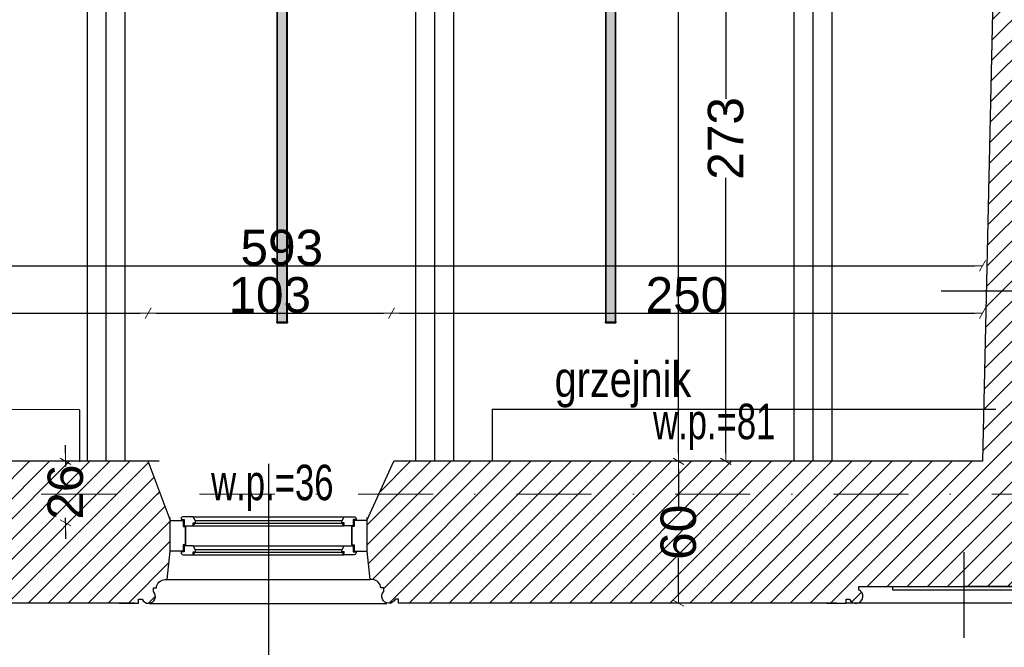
# Model space of a CAD drawing. Header units: millimetres. Extents: x 77315 to 1057463, y -108895 to -47643.
# Tile 34 of 62: x 97534 to 101700, y -105669 to -103016. Entities that reach past the tile are written whole.
import ezdxf

# ---------------------------------------------------------------- set-up
doc = ezdxf.new("R2010")
doc.units = ezdxf.units.MM
doc.header["$MEASUREMENT"] = 0
doc.linetypes.add('Dot & Dashed', pattern=[670.277762, 317.5, -176.388889, 0, -176.388874])
for name, color, linetype in [('A-OKNA-OPIS', 7, 'Continuous'), ('belki nad', 7, 'Continuous'), ('CO TO JEST', 7, 'Continuous'), ('detalokna', 7, 'Continuous'), ('DIM MALY', 7, 'Continuous'), ('Drawing & Figure', 7, 'Continuous'), ('Nowe_Annotation - Text', 7, 'Continuous'), ('Nowe_Interior - Lamp', 7, 'Continuous'), ('OKNO_DETAL', 7, 'Continuous'), ('OSIE', 7, 'Continuous'), ('PARAPET', 7, 'Continuous'), ('SCIANY_KONSTR', 7, 'Continuous'), ('Structural - Bearing', 7, 'Continuous'), ('Structural - Grid', 7, 'Continuous')]:
    doc.layers.add(name, color=color, linetype=linetype)
doc.styles.add('STYL_AUTOMATYCZNY_2', font='arial.ttf')
doc.styles.add('STYL_AUTOMATYCZNY_4', font='arial.ttf', dxfattribs={"width": 0.7})
doc.styles.add('STYL_AUTOMATYCZNY_6', font='arial.ttf', dxfattribs={"width": 0.8})
doc.dimstyles.new('STYL_AUTOMATYCZNY__1', dxfattribs={"dimtxt": 150, "dimasz": 34.231941, "dimexe": 0.18, "dimexo": 0.0625, "dimgap": 0, "dimtad": 1, "dimdec": 0, "dimlfac": 0.1, "dimzin": 0, "dimdsep": 46, "dimtxsty": 'STYL_AUTOMATYCZNY_2', "dimblk": 'ARROWHEAD_2', "dimblk1": 'ARROWHEAD_2', "dimblk2": 'ARROWHEAD_2', "dimcen": 0.09, "dimse1": 1, "dimse2": 1, "dimclrd": 7, "dimclre": 7, "dimclrt": 7, "dimadec": 0, "dimazin": 0, "dimtfac": 1, "dimtdec": 4, "dimtmove": 0, "dimatfit": 3, "dimfxl": 0, "dimtolj": 1, "dimtzin": 0, "dimarcsym": 0})
doc.dimstyles.new('STYL_AUTOMATYCZNY__2', dxfattribs={"dimtxt": 150, "dimasz": 34.231941, "dimexe": 0.18, "dimexo": 0.0625, "dimgap": 0, "dimtad": 1, "dimtih": 1, "dimtoh": 1, "dimdec": 0, "dimlfac": 0.1, "dimzin": 0, "dimdsep": 46, "dimtxsty": 'STYL_AUTOMATYCZNY_2', "dimblk": 'ARROWHEAD_2', "dimblk1": 'ARROWHEAD_2', "dimblk2": 'ARROWHEAD_2', "dimcen": 0.09, "dimse1": 1, "dimse2": 1, "dimclrd": 7, "dimclre": 7, "dimclrt": 7, "dimadec": 0, "dimazin": 0, "dimtfac": 1, "dimtdec": 4, "dimtmove": 0, "dimatfit": 3, "dimfxl": 0, "dimtolj": 1, "dimtzin": 0, "dimarcsym": 0})
pattern_1 = [(45, (0, 0), (-42.426407, 42.426407), [])]

# ---------------------------------------------------------------- blocks, each defined once
blk = doc.blocks.new('ARROWHEAD_2')
at = {"color": 0, "linetype": 'Continuous', "lineweight": 0}
for p, q in [((0, 0), (-1, 0)), ((-0.38, -0.66), (0.38, 0.66))]:
    blk.add_line(p, q, dxfattribs=at)
blk = doc.blocks.new('*D127')
at = {"layer": 'Defpoints', "color": 0}
for p in [(100521.3, -102152.9), (101222.4, -102152.9), (101222.4, -104882.9)]:
    blk.add_point(p, dxfattribs=at)
at = {"layer": 'DIM MALY', "color": 7, "lineweight": -2}
for p, q in [((100521.3, -102187.1), (100521.3, -103351.2)), ((100521.3, -104848.6), (100521.3, -103685.2))]:
    blk.add_line(p, q, dxfattribs=at)
at = {"layer": 'DIM MALY', "color": 7, "lineweight": -2, "xscale": 34.23194115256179, "yscale": 34.23194115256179, "zscale": 34.23194115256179}
for p, rotation in [((100521.3, -102152.9), 90), ((100521.3, -104882.9), 270)]:
    blk.add_blockref('ARROWHEAD_2', p, dxfattribs=dict(at, rotation=rotation))
at = {"layer": 'DIM MALY', "color": 7, "insert": (100521.3, -103518.2), "char_height": 150, "attachment_point": 5, "rotation": 90, "style": 'STYL_AUTOMATYCZNY_2'}
blk.add_mtext('\\A1;273', dxfattribs=at)
blk = doc.blocks.new('*D200')
at = {"layer": 'Defpoints', "color": 0}
for p in [(98077.5, -104257.2), (95677.5, -104679.8), (98077.5, -104830.1)]:
    blk.add_point(p, dxfattribs=at)
at = {"layer": 'DIM MALY', "color": 7, "lineweight": -2}
blk.add_line((95711.7, -104257.2), (98043.3, -104257.2), dxfattribs=at)
at = {"layer": 'DIM MALY', "color": 7, "lineweight": -2, "xscale": 34.23194115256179, "yscale": 34.23194115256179, "zscale": 34.23194115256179, "rotation": 180}
blk.add_blockref('ARROWHEAD_2', (95677.5, -104257.2), dxfattribs=at)
at = {"layer": 'DIM MALY', "color": 7, "lineweight": -2, "xscale": 34.23194115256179, "yscale": 34.23194115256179, "zscale": 34.23194115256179}
blk.add_blockref('ARROWHEAD_2', (98077.5, -104257.2), dxfattribs=at)
at = {"layer": 'DIM MALY', "color": 7, "insert": (96877.1, -104180.6), "char_height": 150, "attachment_point": 5, "style": 'STYL_AUTOMATYCZNY_2'}
blk.add_mtext('\\A1;240', dxfattribs=at)
blk = doc.blocks.new('*D201')
at = {"layer": 'Defpoints', "color": 0}
for p in [(98077.5, -104257.2), (95677.5, -104679.8), (98077.5, -104830.1)]:
    blk.add_point(p, dxfattribs=at)
at = {"layer": 'DIM MALY', "color": 7, "lineweight": -2}
blk.add_line((95711.7, -104257.2), (98043.3, -104257.2), dxfattribs=at)
at = {"layer": 'DIM MALY', "color": 7, "lineweight": -2, "xscale": 34.23194115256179, "yscale": 34.23194115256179, "zscale": 34.23194115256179, "rotation": 180}
blk.add_blockref('ARROWHEAD_2', (95677.5, -104257.2), dxfattribs=at)
at = {"layer": 'DIM MALY', "color": 7, "lineweight": -2, "xscale": 34.23194115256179, "yscale": 34.23194115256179, "zscale": 34.23194115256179}
blk.add_blockref('ARROWHEAD_2', (98077.5, -104257.2), dxfattribs=at)
at = {"layer": 'DIM MALY', "color": 7, "insert": (96877.1, -104180.6), "char_height": 150, "attachment_point": 5, "style": 'STYL_AUTOMATYCZNY_2'}
blk.add_mtext('\\A1;240', dxfattribs=at)
blk = doc.blocks.new('*D202')
at = {"layer": 'Defpoints', "color": 0}
for p in [(99107.5, -104257.2), (99107.5, -104679.8), (98077.5, -104830.1)]:
    blk.add_point(p, dxfattribs=at)
at = {"layer": 'DIM MALY', "color": 7, "lineweight": -2}
blk.add_line((98111.7, -104257.2), (99073.3, -104257.2), dxfattribs=at)
at = {"layer": 'DIM MALY', "color": 7, "lineweight": -2, "xscale": 34.23194115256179, "yscale": 34.23194115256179, "zscale": 34.23194115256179, "rotation": 180}
blk.add_blockref('ARROWHEAD_2', (98077.5, -104257.2), dxfattribs=at)
at = {"layer": 'DIM MALY', "color": 7, "lineweight": -2, "xscale": 34.23194115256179, "yscale": 34.23194115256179, "zscale": 34.23194115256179}
blk.add_blockref('ARROWHEAD_2', (99107.5, -104257.2), dxfattribs=at)
at = {"layer": 'DIM MALY', "color": 7, "insert": (98592.1, -104180.5), "char_height": 150, "attachment_point": 5, "style": 'STYL_AUTOMATYCZNY_2'}
blk.add_mtext('\\A1;103', dxfattribs=at)
blk = doc.blocks.new('*D203')
at = {"layer": 'Defpoints', "color": 0}
for p in [(98077.5, -104257.2), (95677.5, -104679.8), (98077.5, -104830.1)]:
    blk.add_point(p, dxfattribs=at)
at = {"layer": 'DIM MALY', "color": 7, "lineweight": -2}
blk.add_line((95711.7, -104257.2), (98043.3, -104257.2), dxfattribs=at)
at = {"layer": 'DIM MALY', "color": 7, "lineweight": -2, "xscale": 34.23194115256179, "yscale": 34.23194115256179, "zscale": 34.23194115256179, "rotation": 180}
blk.add_blockref('ARROWHEAD_2', (95677.5, -104257.2), dxfattribs=at)
at = {"layer": 'DIM MALY', "color": 7, "lineweight": -2, "xscale": 34.23194115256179, "yscale": 34.23194115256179, "zscale": 34.23194115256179}
blk.add_blockref('ARROWHEAD_2', (98077.5, -104257.2), dxfattribs=at)
at = {"layer": 'DIM MALY', "color": 7, "insert": (96877.1, -104180.6), "char_height": 150, "attachment_point": 5, "style": 'STYL_AUTOMATYCZNY_2'}
blk.add_mtext('\\A1;240', dxfattribs=at)
blk = doc.blocks.new('*D204')
at = {"layer": 'Defpoints', "color": 0}
for p in [(99107.5, -104257.2), (99107.5, -104679.8), (98077.5, -104830.1)]:
    blk.add_point(p, dxfattribs=at)
at = {"layer": 'DIM MALY', "color": 7, "lineweight": -2}
blk.add_line((98111.7, -104257.2), (99073.3, -104257.2), dxfattribs=at)
at = {"layer": 'DIM MALY', "color": 7, "lineweight": -2, "xscale": 34.23194115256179, "yscale": 34.23194115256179, "zscale": 34.23194115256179, "rotation": 180}
blk.add_blockref('ARROWHEAD_2', (98077.5, -104257.2), dxfattribs=at)
at = {"layer": 'DIM MALY', "color": 7, "lineweight": -2, "xscale": 34.23194115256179, "yscale": 34.23194115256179, "zscale": 34.23194115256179}
blk.add_blockref('ARROWHEAD_2', (99107.5, -104257.2), dxfattribs=at)
at = {"layer": 'DIM MALY', "color": 7, "insert": (98592.1, -104180.5), "char_height": 150, "attachment_point": 5, "style": 'STYL_AUTOMATYCZNY_2'}
blk.add_mtext('\\A1;103', dxfattribs=at)
blk = doc.blocks.new('*D205')
at = {"layer": 'Defpoints', "color": 0}
for p in [(101607.5, -104257.2), (99107.5, -104679.8), (101607.5, -104679.8)]:
    blk.add_point(p, dxfattribs=at)
at = {"layer": 'DIM MALY', "color": 7, "lineweight": -2}
blk.add_line((99141.7, -104257.2), (101573.3, -104257.2), dxfattribs=at)
at = {"layer": 'DIM MALY', "color": 7, "lineweight": -2, "xscale": 34.23194115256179, "yscale": 34.23194115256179, "zscale": 34.23194115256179, "rotation": 180}
blk.add_blockref('ARROWHEAD_2', (99107.5, -104257.2), dxfattribs=at)
at = {"layer": 'DIM MALY', "color": 7, "lineweight": -2, "xscale": 34.23194115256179, "yscale": 34.23194115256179, "zscale": 34.23194115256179}
blk.add_blockref('ARROWHEAD_2', (101607.5, -104257.2), dxfattribs=at)
at = {"layer": 'DIM MALY', "color": 7, "insert": (100357.1, -104180.6), "char_height": 150, "attachment_point": 5, "style": 'STYL_AUTOMATYCZNY_2'}
blk.add_mtext('\\A1;250', dxfattribs=at)
blk = doc.blocks.new('*D297')
at = {"layer": 'Defpoints', "color": 0}
for p in [(100396.3, -99682.9), (100321.3, -104882.9), (100465.8, -104882.9)]:
    blk.add_point(p, dxfattribs=at)
at = {"layer": 'DIM MALY', "color": 7, "lineweight": -2}
for p, q in [((100321.3, -99717.1), (100321.3, -102117.8)), ((100321.3, -104848.6), (100321.3, -102448.7))]:
    blk.add_line(p, q, dxfattribs=at)
at = {"layer": 'DIM MALY', "color": 7, "lineweight": -2, "xscale": 34.23194115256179, "yscale": 34.23194115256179, "zscale": 34.23194115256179}
for p, rotation in [((100321.3, -99682.9), 90), ((100321.3, -104882.9), 270)]:
    blk.add_blockref('ARROWHEAD_2', p, dxfattribs=dict(at, rotation=rotation))
at = {"layer": 'DIM MALY', "color": 7, "insert": (100321.3, -102283.2), "char_height": 150, "attachment_point": 5, "rotation": 90, "style": 'STYL_AUTOMATYCZNY_2'}
blk.add_mtext('\\A1;520', dxfattribs=at)
blk = doc.blocks.new('*D298')
at = {"layer": 'Defpoints', "color": 0}
for p in [(100342.4, -104882.9), (100321.3, -105483.1), (100426.3, -105483.1)]:
    blk.add_point(p, dxfattribs=at)
at = {"layer": 'DIM MALY', "color": 7, "lineweight": -2}
for p, q in [((100321.3, -104917.1), (100321.3, -105075.6)), ((100321.3, -105448.8), (100321.3, -105290.8))]:
    blk.add_line(p, q, dxfattribs=at)
at = {"layer": 'DIM MALY', "color": 7, "lineweight": -2, "xscale": 34.23194115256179, "yscale": 34.23194115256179, "zscale": 34.23194115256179}
for p, rotation in [((100321.3, -104882.9), 90), ((100321.3, -105483.1), 270)]:
    blk.add_blockref('ARROWHEAD_2', p, dxfattribs=dict(at, rotation=rotation))
at = {"layer": 'DIM MALY', "color": 7, "insert": (100321.3, -105183.2), "char_height": 150, "attachment_point": 5, "rotation": 90, "style": 'STYL_AUTOMATYCZNY_2'}
blk.add_mtext('\\A1;60', dxfattribs=at)
blk = doc.blocks.new('*D317')
at = {"layer": 'Defpoints', "color": 0}
for p in [(95679.5, -104089.1), (101607.5, -104057.2), (101607.5, -104962.2)]:
    blk.add_point(p, dxfattribs=at)
at = {"layer": 'DIM MALY', "color": 7, "lineweight": -2}
blk.add_line((95713.7, -104057.2), (101573.3, -104057.2), dxfattribs=at)
at = {"layer": 'DIM MALY', "color": 7, "lineweight": -2, "xscale": 34.23194115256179, "yscale": 34.23194115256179, "zscale": 34.23194115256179, "rotation": 180}
blk.add_blockref('ARROWHEAD_2', (95679.5, -104057.2), dxfattribs=at)
at = {"layer": 'DIM MALY', "color": 7, "lineweight": -2, "xscale": 34.23194115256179, "yscale": 34.23194115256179, "zscale": 34.23194115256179}
blk.add_blockref('ARROWHEAD_2', (101607.5, -104057.2), dxfattribs=at)
at = {"layer": 'DIM MALY', "color": 7, "insert": (98643.1, -103980.5), "char_height": 150, "attachment_point": 5, "style": 'STYL_AUTOMATYCZNY_2'}
blk.add_mtext('\\A1;593', dxfattribs=at)
blk = doc.blocks.new('*D334')
at = {"layer": 'Defpoints', "color": 0}
for p in [(97728.4, -104882.9), (98020.1, -104882.9), (98170.9, -105143.1)]:
    blk.add_point(p, dxfattribs=at)
at = {"layer": 'DIM MALY', "color": 7, "lineweight": -2}
for p, q in [((97728.4, -104848.6), (97728.4, -104814.4)), ((97728.4, -104882.9), (97728.4, -104904.6)), ((97728.4, -105143.1), (97728.4, -105121.9)), ((97728.4, -105177.3), (97728.4, -105211.5))]:
    blk.add_line(p, q, dxfattribs=at)
at = {"layer": 'DIM MALY', "color": 7, "lineweight": -2, "xscale": 34.23194115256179, "yscale": 34.23194115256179, "zscale": 34.23194115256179}
for p, rotation in [((97728.4, -104882.9), 270), ((97728.4, -105143.1), 90)]:
    blk.add_blockref('ARROWHEAD_2', p, dxfattribs=dict(at, rotation=rotation))
at = {"layer": 'DIM MALY', "color": 7, "insert": (97728.4, -105013.2), "char_height": 150, "attachment_point": 5, "rotation": 90, "style": 'STYL_AUTOMATYCZNY_2'}
blk.add_mtext('\\A1;26', dxfattribs=at)
blk = doc.blocks.new('*D371')
at = {"layer": 'Defpoints', "color": 0}
for p in [(87564.1, -105009.4), (118544.1, -105413.4), (118544.1, -106621.5)]:
    blk.add_point(p, dxfattribs=at)
at = {"layer": 'DIM MALY', "color": 7, "lineweight": -2}
blk.add_line((87598.4, -106621.5), (118509.9, -106621.5), dxfattribs=at)
at = {"layer": 'DIM MALY', "color": 7, "lineweight": -2, "xscale": 34.23194115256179, "yscale": 34.23194115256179, "zscale": 34.23194115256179, "rotation": 180}
blk.add_blockref('ARROWHEAD_2', (87564.1, -106621.5), dxfattribs=at)
at = {"layer": 'DIM MALY', "color": 7, "lineweight": -2, "xscale": 34.23194115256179, "yscale": 34.23194115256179, "zscale": 34.23194115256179}
blk.add_blockref('ARROWHEAD_2', (118544.1, -106621.5), dxfattribs=at)
at = {"layer": 'DIM MALY', "color": 7, "insert": (103054.1, -106544.9), "char_height": 150, "attachment_point": 5, "style": 'STYL_AUTOMATYCZNY_2'}
blk.add_mtext('\\A1;3098', dxfattribs=at)

msp = doc.modelspace()

# ---------------------------------------------------------------- hatches: boundary and pattern name
at = {"layer": 'Drawing & Figure'}
h = msp.add_hatch(dxfattribs=at)
h.set_pattern_fill('Common_Brick_0002', color=256, style=0, pattern_type=2)
h.set_pattern_definition(pattern_1)
h.paths.add_polyline_path([(89654.6, -100102.9), (89694.3, -101162.9), (90244.3, -101151.9), (90244.3, -101152.9), (90264.3, -101152.9), (90264.3, -100832.9), (90764.3, -100826.6), (90823.3, -100825.8), (90823.3, -100825.3), (90903.3, -100824.3), (90903.3, -100824.8), (90983.3, -100823.8), (93664.1, -100790.2), (93744.1, -100789.2), (93824.1, -100788.2), (94503.3, -100779.6), (94854.3, -100775.2), (94934.3, -100774.2), (95014.3, -100773.2), (95044.3, -100772.9), (95044.3, -101287.2), (95044.3, -104162.2), (95044.3, -104362.2), (95044.3, -104732.9), (93158.2, -104732.9), (93068.8, -105120.5), (93068.8, -105263.1), (93082.2, -105383.1), (93091.7, -105383.1, -0.383982), (93127.2, -105418.4), (93139.5, -105418.4), (93139.5, -105433.4, 1.205804), (93187.4, -105465.6), (93202.1, -105465.6), (93202.1, -105483.1), (93284.8, -105483.1), (95122.5, -105483.1), (95163.8, -105483.1), (95163.8, -105465.6), (95178.6, -105465.6, 0.263086), (95201.5, -105483.1), (95209.5, -105483.1, 0.761796), (95217, -105427), (95217, -105412.2), (95663.8, -105412.2), (96110.6, -105412.2), (96110.6, -105427, 0.761796), (96118.1, -105483.1), (96126, -105483.1, 0.263086), (96149, -105465.6), (96163.8, -105465.6), (96163.8, -105483.1), (96246.4, -105483.1), (98021.7, -105483.1), (98037.6, -105483.1), (98037.6, -105465.6), (98052.4, -105465.6, 1.205804), (98100.2, -105433.4), (98100.2, -105418.4), (98112.6, -105418.4, -0.383982), (98148.1, -105383.1), (98157.6, -105383.1), (98170.9, -105263.1), (98170.9, -105130.5), (98077.5, -104882.9), (97788, -104882.9), (95677.5, -104882.9), (95679.6, -104662.9), (95682.5, -104362.2), (95684.4, -104162.2), (95712.1, -101287.2), (95727.5, -99682.9), (98025, -99682.9), (98094.2, -99114.5), (98094.2, -98984.5), (95622.2, -98984.5), (95616.6, -97541), (95023.8, -97541), (95026.5, -98041.5), (94503.3, -98041.4), (93024.1, -98041), (93024.1, -98041), (93024.1, -98532.9), (93024.1, -98981.5), (93034.1, -98981.5), (93164.1, -98981.5), (93164.1, -98532.9), (93164.1, -98201.5), (94503.3, -98201.5), (95016.5, -98201.5), (95016.5, -99042.9), (95036.5, -99042.9), (95274.5, -99042.9), (95274.5, -99182.9), (95016.5, -99182.9), (95016.5, -100032.8), (94642.7, -100032.8), (94503.3, -100032.8), (94346.5, -100032.8), (93368.8, -100032.8), (93187.6, -100032.8), (93187.6, -99972.8), (93047.6, -99972.8), (93047.6, -100102.8), (92867.6, -100102.8), (92867.6, -100591.8), (92867.6, -100622.8), (91784.1, -100622.8), (91784.1, -99845), (91644.1, -99845), (91644.1, -100102.9), (90903.3, -100102.9), (90764.3, -100102.9)])
h.paths.add_polyline_path([(94000.4, -100634.4), (93799.7, -100634.4), (93799.7, -100374.4), (94079.7, -100374.4), (94079.7, -100565.3)], flags=0)
h = msp.add_hatch(dxfattribs=at)
h.set_pattern_fill('Common_Brick_0002', color=256, style=0, pattern_type=2)
h.set_pattern_definition(pattern_1)
h.paths.add_polyline_path([(99004.1, -105130.5), (99004.1, -105133.1), (99004.1, -105263.1), (99017.4, -105383.1), (99026.9, -105383.1, -0.383982), (99062.4, -105418.4), (99074.8, -105418.4), (99074.8, -105433.4, 1.205804), (99122.6, -105465.6), (99137.4, -105465.6), (99137.4, -105483.1), (99204.1, -105483.1), (100947.8, -105483.1), (101030.5, -105483.1), (101030.5, -105465.6), (101045.3, -105465.6, 0.263086), (101068.2, -105483.1), (101076.2, -105483.1, 0.761796), (101083.7, -105427), (101083.7, -105412.2), (101530.5, -105412.2), (101977.3, -105412.2), (101977.3, -105427, 0.761796), (101984.8, -105483.1), (101992.7, -105483.1, 0.263086), (102015.7, -105465.6), (102030.5, -105465.6), (102030.5, -105483.1), (102113.1, -105483.1), (103924.3, -105483.1), (103924.3, -105465.7), (103939, -105465.7, 1.205804), (103986.9, -105433.5), (103986.9, -105418.5), (103999.2, -105418.5, -0.383982), (104034.7, -105383.1), (104044.2, -105383.1), (104057.6, -105263.1), (104057.6, -105133.1), (104057.6, -105120.6), (103945.6, -104852.9), (103944.9, -104852.9), (103844.1, -104852.9), (103844.1, -104162.2), (103844.1, -102612.9), (104065.1, -102614.3), (104741.9, -102618.9), (104741.9, -102618.7), (106171.9, -102627.6), (106171.9, -102628.6), (106251.9, -102629.2), (106251.9, -102618.7), (106370.4, -102462.9), (104954.1, -102462.9), (104954.1, -102402.3), (104954.2, -102162.3), (104954.2, -101922.3), (104954.2, -101876.9), (104954.2, -101286.9), (104954.2, -101086.9), (104954.2, -100540.3), (105004.2, -100540.6), (105004.6, -100517.3), (105003.8, -100516.6), (105001.4, -100099.6), (105011.2, -100099.6), (104997.1, -99971.2), (104808.8, -99969.9), (104807.5, -100169.9), (104600.5, -100168.5), (104107.5, -100165.1), (104108.8, -99965.1), (103861, -99963.2), (103861, -100145.9), (103873.8, -100532.8), (104843.4, -100540.6), (104843.4, -101086.9), (104843.4, -101286.9), (104843.4, -101876.9), (104843.5, -102467.9), (104065.1, -102467.9), (103743.6, -102467.9), (103743.6, -102482.8), (103746.4, -102482.8), (103744.1, -102612.9), (103743.7, -102612.9), (103744, -104162.2), (103744.1, -104862.9), (101964.1, -104862.9), (101964.1, -104482.9), (101889.3, -104482.9), (101749.6, -104482.9), (101749.6, -104482.7), (101749.3, -104342.9), (101963.9, -104342.9), (101963.9, -104162.2), (101963.9, -102612.9), (102946.5, -102612.8), (102946.5, -102462.9), (102251.9, -102462.9), (102171.9, -102462.9), (102091.9, -102462.9), (101974.1, -102462.9), (101974.1, -102205.7), (101974.1, -102162.9), (101834.1, -102162.9), (101667.5, -102152.9), (101623.3, -104162.2), (101612.3, -104662.9), (101607.5, -104882.9), (99117.5, -104882.9)])
at = {"layer": 'Nowe_Interior - Lamp'}
h = msp.add_hatch(dxfattribs=at)
h.set_pattern_fill('ANSI36_0002', color=256, style=0, pattern_type=2)
h.set_pattern_definition([(135, (98632.8477, -100879.8947), (-6.173926, 1.683798), [7.9375, -1.5875, 0, -1.5875])])
h.paths.add_polyline_path([(98664.9, -104293.4), (98664.9, -100372.4), (98623.9, -100372.4), (98623.9, -104293.4)])
h = msp.add_hatch(dxfattribs=at)
h.set_pattern_fill('ANSI36_0002', color=256, style=0, pattern_type=2)
h.set_pattern_definition([(135, (100022.8477, -100879.8947), (-6.173926, 1.683798), [7.9375, -1.5875, 0, -1.5875])])
h.paths.add_polyline_path([(100054.9, -104293.4), (100054.9, -100372.4), (100013.9, -100372.4), (100013.9, -104293.4)])
for points in [[(98666.9, -104293.4), (98621.9, -104293.4), (98621.9, -104297.4), (98666.9, -104297.4)], [(100056.9, -104293.4), (100011.9, -104293.4), (100011.9, -104297.4), (100056.9, -104297.4)]]:
    msp.add_hatch(color=256, dxfattribs=at).paths.add_polyline_path(points)

# ---------------------------------------------------------------- linework, layer by layer
at = {"layer": 'A-OKNA-OPIS'}
msp.add_line((98587.5, -104894.4), (98587.5, -106099.6), dxfattribs=at)
at = {"layer": 'belki nad'}
for p, q in [((97819.4, -99682.9), (97819.4, -104882.9)), ((97979.4, -99682.9), (97979.4, -104882.9)), ((99209.4, -99682.9), (99209.4, -104882.9)), ((99369.4, -99682.9), (99369.4, -104882.9)), ((100809.4, -99682.9), (100809.4, -104882.9)), ((100969.4, -99682.9), (100969.4, -104882.9))]:
    msp.add_line(p, q, dxfattribs=at)
at = {"layer": 'CO TO JEST'}
for p, q in [((97788, -104665), (95677.5, -104662.9)), ((97788, -104665), (97788, -104885.2)), ((99532.9, -104662.9), (99532.9, -104882.9)), ((99532.9, -104662.9), (101664.2, -104662.9))]:
    msp.add_line(p, q, dxfattribs=at)
at = {"layer": 'detalokna'}
for p, q in [((98157.6, -105383.1), (99017.4, -105383.1)), ((98083.1, -105483.6), (99087.2, -105483.6))]:
    msp.add_line(p, q, dxfattribs=at)
for points in [[(98235.5, -105236.1), (98235.5, -105159.1), (98235.5, -105236.1), (98225.5, -105236.1), (98225.5, -105263.1), (98170.9, -105263.1), (98170.9, -105133.1), (98225.5, -105133.1), (98225.5, -105159.1), (98235.5, -105159.1)], [(98939.5, -105236.1), (98939.5, -105159.1), (98939.5, -105236.1), (98949.5, -105236.1), (98949.5, -105263.1), (99004.1, -105263.1), (99004.1, -105133.1), (98949.5, -105133.1), (98949.5, -105159.1), (98939.5, -105159.1)]]:
    msp.add_lwpolyline(points, dxfattribs=at)
at = {"layer": 'DIM MALY'}
msp.add_line((101432.5, -104162.2), (102023.5, -104162.2), dxfattribs=at)
at = {"layer": 'Nowe_Interior - Lamp'}
for points in [[(98666.9, -104297.4), (98666.9, -100368.4), (98621.9, -100368.4), (98621.9, -104297.4)], [(98664.9, -104293.4), (98664.9, -100372.4), (98623.9, -100372.4), (98623.9, -104293.4)], [(100056.9, -104297.4), (100056.9, -100368.4), (100011.9, -100368.4), (100011.9, -104297.4)], [(100054.9, -104293.4), (100054.9, -100372.4), (100013.9, -100372.4), (100013.9, -104293.4)], [(98666.9, -104293.4), (98666.9, -104297.4), (98621.9, -104297.4), (98621.9, -104293.4)], [(100056.9, -104293.4), (100056.9, -104297.4), (100011.9, -104297.4), (100011.9, -104293.4)]]:
    msp.add_lwpolyline(points, close=True, dxfattribs=at)
at = {"layer": 'OKNO_DETAL'}
for p, q in [((98267.7, -105117.3), (98907.3, -105117.3)), ((98268.5, -105155.3), (98277.3, -105145.3)), ((98268.5, -105145.3), (98906.5, -105145.3)), ((98268.5, -105155.3), (98906.5, -105155.3)), ((98277.5, -105133.4), (98897.5, -105133.4)), ((98906.5, -105155.3), (98897.7, -105145.3)), ((98267.7, -105239.8), (98907.3, -105239.8)), ((98277.5, -105255.9), (98897.5, -105255.9)), ((98268.5, -105277.8), (98277.3, -105267.8)), ((98268.5, -105267.8), (98906.5, -105267.8)), ((98268.5, -105277.8), (98906.5, -105277.8)), ((98906.5, -105277.8), (98897.7, -105267.8)), ((101530.5, -105628.7), (101530.5, -105266.8)), ((102030.5, -105483.1), (101030.5, -105483.1))]:
    msp.add_line(p, q, dxfattribs=at)
for points in [[(98225.5, -105117.3, 0.414214), (98217.5, -105125.3), (98217.5, -105129.4), (98229.5, -105129.4), (98229.5, -105155.3), (98268.5, -105155.3), (98268.5, -105143.3), (98277.5, -105143.3), (98277.5, -105133.4), (98276.5, -105133.4), (98267.7, -105117.3)], [(98949.5, -105117.3, -0.414214), (98957.5, -105125.3), (98957.5, -105129.4), (98945.5, -105129.4), (98945.5, -105155.3), (98906.5, -105155.3), (98906.5, -105143.3), (98897.5, -105143.3), (98897.5, -105133.4), (98898.5, -105133.4), (98907.3, -105117.3)], [(98243.6, -105239.8), (98229.5, -105239.8), (98229.5, -105265.8), (98217.5, -105265.8), (98217.5, -105269.8, 0.414214), (98225.5, -105277.8), (98243.7, -105277.8), (98268.5, -105277.8), (98268.5, -105265.8), (98277.5, -105265.8), (98277.5, -105255.9), (98276.5, -105255.9), (98267.7, -105239.8)], [(98931.4, -105239.8), (98945.5, -105239.8), (98945.5, -105265.8), (98957.5, -105265.8), (98957.5, -105269.8, -0.414214), (98949.5, -105277.8), (98931.3, -105277.8), (98906.5, -105277.8), (98906.5, -105265.8), (98897.5, -105265.8), (98897.5, -105255.9), (98898.5, -105255.9), (98907.3, -105239.8)]]:
    msp.add_lwpolyline(points, format="xyb", close=True, dxfattribs=at)
at = {"layer": 'OSIE'}
for p, q in [((97899.4, -99682.9), (97899.4, -104882.9)), ((99289.4, -99682.9), (99289.4, -104882.9)), ((100889.4, -99682.9), (100889.4, -104882.9))]:
    msp.add_line(p, q, dxfattribs=at)
at = {"layer": 'SCIANY_KONSTR'}
for p, q in [((101667.5, -102152.9), (101607.5, -104882.9)), ((98124.2, -104882.9), (95677.5, -104882.9)), ((101607.5, -104882.9), (99117.5, -104882.9))]:
    msp.add_line(p, q, dxfattribs=at)
at = {"layer": 'Structural - Bearing'}
for p, q in [((98170.9, -105130.5), (98077.5, -104882.9)), ((99004.1, -105130.5), (99117.5, -104882.9)), ((98021.7, -105483.1), (96246.4, -105483.1)), ((100989.2, -105483.1), (99204.1, -105483.1))]:
    msp.add_line(p, q, dxfattribs=at)
for points in [[(97955, -105483.1), (98037.6, -105483.1), (98037.6, -105465.6), (98052.4, -105465.6, 1.205804), (98100.2, -105433.4), (98100.2, -105418.4), (98112.6, -105418.4, -0.383982), (98148.1, -105383.1), (98157.6, -105383.1), (98170.9, -105263.1), (98170.9, -105120.5)], [(99220, -105483.1), (99137.4, -105483.1), (99137.4, -105465.6), (99122.6, -105465.6, -1.205804), (99074.8, -105433.4), (99074.8, -105418.4), (99062.4, -105418.4, 0.383982), (99026.9, -105383.1), (99017.4, -105383.1), (99004.1, -105263.1), (99004.1, -105120.5)], [(100947.8, -105483.1), (101030.5, -105483.1), (101030.5, -105465.6), (101045.3, -105465.6, 1.478383), (101083.7, -105427), (101083.7, -105412.2), (101530.5, -105412.2)], [(102113.1, -105483.1), (102030.5, -105483.1), (102030.5, -105465.6), (102015.7, -105465.6, -1.478383), (101977.3, -105427), (101977.3, -105412.2), (101530.5, -105412.2)]]:
    msp.add_lwpolyline(points, format="xyb", dxfattribs=at)
msp.add_lwpolyline([(101831.8, -105413.2), (101227, -105413.2), (101227, -105426.4), (101831.8, -105426.4)], close=True, dxfattribs=at)
at = {"layer": 'Structural - Grid', "linetype": 'Dot & Dashed', "lineweight": 15}
msp.add_line((118724.5, -105021.8), (80780, -105021.8), dxfattribs=at)

# ---------------------------------------------------------------- texts
at = {"layer": 'Nowe_Annotation - Text', "insert": (99797.5, -104656.2), "char_height": 150, "attachment_point": 7, "style": 'STYL_AUTOMATYCZNY_6'}
msp.add_mtext('\\A1;{\\pql;\\fArial|b0|i0|c238|p0;\\W0.800000;grzejnik }', dxfattribs=at)
at = {"layer": 'PARAPET', "char_height": 150, "style": 'STYL_AUTOMATYCZNY_4'}
for s, insert, attachment_point in [('\\A1;{\\pql;\\fArial|b0|i0|c238|p0;\\W0.700000;w.p.=81}', (100213.6, -104834.8), 7), ('\\A1;{\\pqc;\\fArial|b0|i0|c238|p0;\\W0.700000;w.p.=36}', (98603, -104995.1), 5)]:
    msp.add_mtext(s, dxfattribs=dict(at, insert=insert, attachment_point=attachment_point))

# ---------------------------------------------------------------- dimensions: what is measured, and where the dimension line sits
at = {"layer": 'DIM MALY'}
for base, p1, p2, angle, picture, middle in [((100321.3, -104882.9), (100396.3, -99682.9), (100465.8, -104882.9), 270, '*D297', (100321.3, -102283.2)), ((100521.3, -102152.9), (101222.4, -104882.9), (101222.4, -102152.9), 90, '*D127', (100521.3, -103518.2)), ((97728.4, -104882.9), (98170.9, -105143.1), (98020.1, -104882.9), 90, '*D334', (97728.4, -105013.2)), ((100321.3, -105483.1), (100342.4, -104882.9), (100426.3, -105483.1), 270, '*D298', (100321.3, -105183.2))]:
    dim = msp.add_linear_dim(base=base, p1=p1, p2=p2, angle=angle, dimstyle='STYL_AUTOMATYCZNY__1', dxfattribs=at)
    dim.commit()
    dim.dimension.update_dxf_attribs({"geometry": picture, "text_midpoint": middle, "dimtype": 160, "text_rotation": 90})
for base, p1, p2, picture, middle in [((101607.5, -104057.2), (95679.5, -104089.1), (101607.5, -104962.2), '*D317', (98643.1, -104057.2)), ((98077.5, -104257.2), (95677.5, -104679.8), (98077.5, -104830.1), '*D200', (96877.1, -104257.2)), ((98077.5, -104257.2), (95677.5, -104679.8), (98077.5, -104830.1), '*D201', (96877.1, -104257.2)), ((98077.5, -104257.2), (95677.5, -104679.8), (98077.5, -104830.1), '*D203', (96877.1, -104257.2)), ((99107.5, -104257.2), (98077.5, -104830.1), (99107.5, -104679.8), '*D202', (98592.1, -104257.2)), ((99107.5, -104257.2), (98077.5, -104830.1), (99107.5, -104679.8), '*D204', (98592.1, -104257.2)), ((101607.5, -104257.2), (99107.5, -104679.8), (101607.5, -104679.8), '*D205', (100357.1, -104257.2)), ((118544.1, -106621.5), (87564.1, -105009.4), (118544.1, -105413.4), '*D371', (103054.1, -106621.5))]:
    dim = msp.add_linear_dim(base=base, p1=p1, p2=p2, dimstyle='STYL_AUTOMATYCZNY__2', dxfattribs=at)
    dim.commit()
    dim.dimension.update_dxf_attribs({"geometry": picture, "text_midpoint": middle, "dimtype": 160})

doc.saveas('drawing.dxf')
